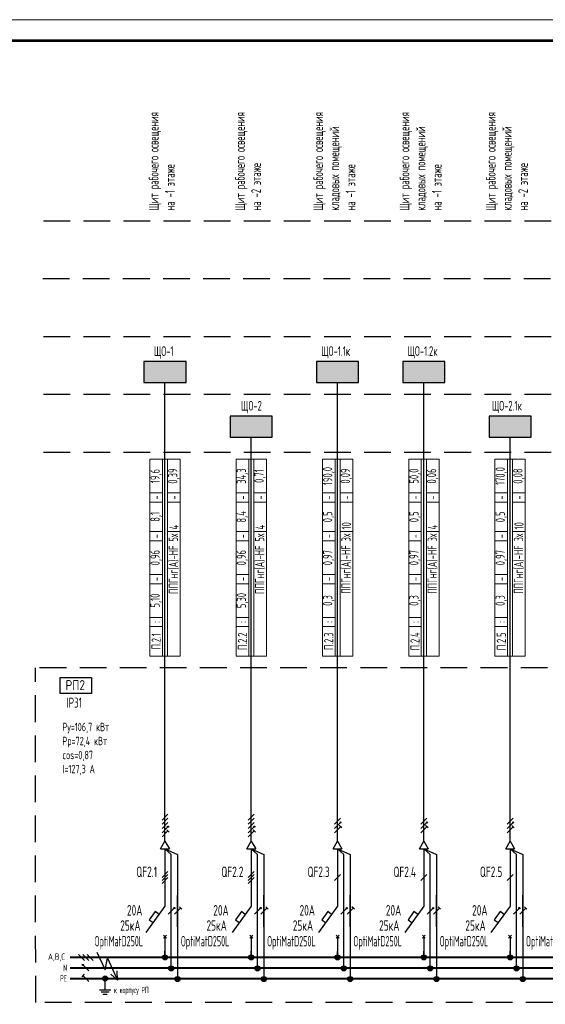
# Model space of a CAD drawing. Header units: millimetres. Extents: x -101899 to 582947, y -77476 to 345289.
# Tile 73 of 100: x 133092 to 145579, y 127936 to 151348. Entities that reach past the tile are written whole.
import ezdxf
from ezdxf.enums import TextEntityAlignment as Align

# ---------------------------------------------------------------- set-up
doc = ezdxf.new("R2010")
doc.units = ezdxf.units.MM
doc.linetypes.add('штриховая2', pattern=[9.525, 6.35, -3.175])
doc.layers.get('Defpoints').update_dxf_attribs({"color": 253})
doc.layers.add('$_Блоки', color=7, linetype='Continuous')
doc.layers.add('текст', color=7, linetype='Continuous', lineweight=20)
doc.layers.add('ФОРМАТ', color=7, linetype='Continuous', lineweight=18)
doc.styles.add('$_Electrical_gost', font='cs_gost2304.shx', dxfattribs={"width": 0.8})
doc.styles.add('$_ГОСТ.15', font='gost-uw.shx', dxfattribs={"oblique": 15})
doc.styles.add('Electrical_gost', font='cs_gost2304.shx', dxfattribs={"height": 250})

# ---------------------------------------------------------------- blocks, each defined once
blk = doc.blocks.new('Точка соединения')
blk.add_hatch(color=256).paths.add_polyline_path([(0.6, 0, 1), (-0.6, 0, 1)])
blk.add_hatch(color=256).paths.add_polyline_path([(0.6, 0, 1), (-0.6, 0, 1)])
blk.add_circle((0, 0), 0.6)
blk.add_circle((0, 0), 0.6)
blk = doc.blocks.new('*U9')
for p, q in [((3.75, 0), (-3.75, 0)), ((-1.71, 0.71), (-0.29, -0.71)), ((-0.71, 0.71), (0.71, -0.71)), ((0.29, 0.71), (1.71, -0.71))]:
    blk.add_line(p, q)
blk = doc.blocks.new('*U10')
h = blk.add_hatch(color=256)
h.dxf.hatch_style = 1
h.paths.add_polyline_path([(-0.56, 0.71, 1), (-0.86, 0.71, 1)])
h = blk.add_hatch(color=256)
h.dxf.hatch_style = 1
h.paths.add_polyline_path([(-0.56, 0.71, 1), (-0.86, 0.71, 1)])
for p, q in [((3.75, 0), (-3.75, 0)), ((0.71, -0.71), (-0.71, 0.71))]:
    blk.add_line(p, q)
blk.add_circle((-0.71, 0.71), 0.15)
blk.add_circle((-0.71, 0.71), 0.15)
blk = doc.blocks.new('*U11')
for p, q in [((3.75, 0), (-3.75, 0)), ((-0.42, 0.99), (-0.99, 0.42)), ((0.71, -0.71), (-0.71, 0.71))]:
    blk.add_line(p, q)
blk = doc.blocks.new('*U29')
for p, q in [((0, 25.74), (0, 12.14)), ((0.71, 20.36), (-0.71, 18.94)), ((0.71, 19.65), (-0.71, 18.24)), ((0.71, 18.94), (-0.71, 17.53)), ((0, 12.14), (-4.55, 5.86)), ((-0.35, 5.2), (0.35, 4.49)), ((-0.35, 4.49), (0.35, 5.2)), ((0, 4.84), (0, 0))]:
    blk.add_line(p, q)
blk.add_lwpolyline([(-1.42, 10.18), (-2.35, 10.84), (-3.76, 8.87), (-2.85, 8.21)])
at = {"style": 'Electrical_gost', "flags": 8}
for tag, width, p in [('QF', 0.8, (-1.86, 20.29)), ('ХАРАКТЕРИСТИКА_И_ТОК', 0.8, (-5.38, 11.14)), ('ОТКЛЮЧАЮЩАЯ_СПОСОБНОСТЬ', 0.8, (-5.38, 7.64)), ('МАРКА', 0.6, (-5.38, 4.14))]:
    blk.add_attdef(tag, text='', height=2.5, dxfattribs=dict(at, width=width)).set_placement(p, align=Align.MIDDLE_RIGHT)
blk = doc.blocks.new('*U15')
h = blk.add_hatch(color=256)
h.dxf.hatch_style = 1
h.paths.add_polyline_path([(0.86, -0.29, 1), (0.56, -0.29, 1)])
for p, q in [((0.71, 2.71), (-0.71, 1.29)), ((0, -3.75), (0, 3.75)), ((0.71, 1.71), (-0.71, 0.29)), ((0.71, 0.71), (-0.71, -0.71)), ((0.71, -0.29), (-0.71, -1.71)), ((0.71, -1.29), (-0.71, -2.71)), ((0.99, -1.58), (0.42, -1.01))]:
    blk.add_line(p, q)
blk.add_circle((0.71, -0.29), 0.15)
blk = doc.blocks.new('*U13')
h = blk.add_hatch(color=256)
h.dxf.hatch_style = 1
h.paths.add_polyline_path([(0.86, 0.71, 1), (0.56, 0.71, 1)])
h = blk.add_hatch(color=256)
h.dxf.hatch_style = 1
h.paths.add_polyline_path([(0.86, 0.71, 1), (0.56, 0.71, 1)])
for p, q in [((0, -3.75), (0, 3.75)), ((-0.71, -0.71), (0.71, 0.71))]:
    blk.add_line(p, q)
blk.add_circle((0.71, 0.71), 0.15)
blk.add_circle((0.71, 0.71), 0.15)
blk = doc.blocks.new('*U12')
for p, q in [((0, -3.75), (0, 3.75)), ((-0.71, -0.71), (0.71, 0.71)), ((0.99, 0.42), (0.42, 0.99))]:
    blk.add_line(p, q)
blk = doc.blocks.new('*U31')
at = {"layer": '$_Блоки'}
h = blk.add_hatch(color=0, dxfattribs=at)
h.dxf.hatch_style = 1
h.paths.add_polyline_path([(-5, 5), (-5, 0), (5, 0), (5, 5)])
at = {"layer": '$_Блоки', "color": 0}
blk.add_lwpolyline([(-5, 0), (5, 0), (5, 5), (-5, 5)], close=True, dxfattribs=at)
at = {"layer": '$_Блоки', "style": 'Electrical_gost', "flags": 1}
for tag, p in [('ПОМЕЩЕНИЕ_№', (-0.37, 27.49)), ('ГРУППА_№', (-0.37, 23.49)), ('НАИМЕНОВАНИЕ', (-0.37, 19.49)), ('ПРИМЕЧАНИЕ', (-0.37, 15.49))]:
    blk.add_attdef(tag, text='', height=2.5, dxfattribs=at).set_placement(p, align=Align.TOP_LEFT)
blk = doc.blocks.new('*T131')
at = {"layer": 'Defpoints', "color": 8, "linetype": 'ByBlock', "lineweight": 0, "transparency": 16777216}
for p, q in [((0, 0), (0, 4680)), ((0, 4680), (720, 4680)), ((300, 0), (300, 4680)), ((420, 0), (420, 4680)), ((720, 0), (720, 4680)), ((0, 3880), (300, 3880)), ((420, 3880), (720, 3880)), ((0, 3660), (300, 3660)), ((420, 3660), (720, 3660)), ((0, 2960), (300, 2960)), ((420, 2960), (720, 2960)), ((0, 2740), (300, 2740)), ((0, 1940), (300, 1940)), ((0, 1720), (300, 1720)), ((0, 920), (300, 920)), ((0, 700), (300, 700)), ((0, 0), (720, 0))]:
    blk.add_line(p, q, dxfattribs=at)
at = {"color": 0, "transparency": 16777216, "char_height": 220, "rotation": 90, "style": '$_Electrical_gost'}
for s, insert, width, attachment_point in [('19,6', (150, 4280), 800, 5), ('0,39', (570, 4280), 800, 5), ('-', (150, 3770), 220, 5), ('-', (570, 3770), 220, 5), ('8,1', (150, 3310), 700, 5), ('4', (570, 3010), 600, 4), ('-', (150, 2850), 220, 5), ('{\\C256;ППГнг(А)-HF 5х}', (570, 2910), 2860, 6), ('0,96', (150, 2340), 800, 5), ('-', (150, 1830), 220, 5), ('5,10', (150, 1320), 800, 5), (':', (150, 810), 220, 5), ('П.2.1', (150, 350), 700, 5)]:
    blk.add_mtext(s, dxfattribs=dict(at, insert=insert, width=width, attachment_point=attachment_point))
blk = doc.blocks.new('*T132')
at = {"layer": 'Defpoints', "color": 8, "linetype": 'ByBlock', "lineweight": 0, "transparency": 16777216}
for p, q in [((0, 0), (0, 4680)), ((0, 4680), (720, 4680)), ((300, 0), (300, 4680)), ((420, 0), (420, 4680)), ((720, 0), (720, 4680)), ((0, 3880), (300, 3880)), ((420, 3880), (720, 3880)), ((0, 3660), (300, 3660)), ((420, 3660), (720, 3660)), ((0, 2960), (300, 2960)), ((420, 2960), (720, 2960)), ((0, 2740), (300, 2740)), ((0, 1940), (300, 1940)), ((0, 1720), (300, 1720)), ((0, 920), (300, 920)), ((0, 700), (300, 700)), ((0, 0), (720, 0))]:
    blk.add_line(p, q, dxfattribs=at)
at = {"color": 0, "transparency": 16777216, "char_height": 220, "rotation": 90, "style": '$_Electrical_gost'}
for s, insert, width, attachment_point in [('34,3', (150, 4280), 800, 5), ('0,71', (570, 4280), 800, 5), ('-', (150, 3770), 220, 5), ('-', (570, 3770), 220, 5), ('8,4', (150, 3310), 700, 5), ('4', (570, 3010), 600, 4), ('-', (150, 2850), 220, 5), ('{\\C256;ППГнг(А)-HF 5х}', (570, 2910), 2860, 6), ('0,96', (150, 2340), 800, 5), ('-', (150, 1830), 220, 5), ('5,30', (150, 1320), 800, 5), (':', (150, 810), 220, 5), ('П.2.2', (150, 350), 700, 5)]:
    blk.add_mtext(s, dxfattribs=dict(at, insert=insert, width=width, attachment_point=attachment_point))
blk = doc.blocks.new('*U30')
for p, q in [((0, 25.74), (0, 12.14)), ((0.71, 19.65), (-0.71, 18.24)), ((0, 12.14), (-4.55, 5.86)), ((-0.35, 5.2), (0.35, 4.49)), ((-0.35, 4.49), (0.35, 5.2)), ((0, 4.84), (0, 0))]:
    blk.add_line(p, q)
blk.add_lwpolyline([(-1.42, 10.18), (-2.35, 10.84), (-3.76, 8.87), (-2.85, 8.21)])
at = {"style": 'Electrical_gost', "flags": 8}
for tag, width, p in [('QF', 0.8, (-1.86, 20.29)), ('ХАРАКТЕРИСТИКА_И_ТОК', 0.8, (-5.38, 11.14)), ('ОТКЛЮЧАЮЩАЯ_СПОСОБНОСТЬ', 0.8, (-5.38, 7.64)), ('МАРКА', 0.6, (-5.38, 4.14))]:
    blk.add_attdef(tag, text='', height=2.5, dxfattribs=dict(at, width=width)).set_placement(p, align=Align.MIDDLE_RIGHT)
blk = doc.blocks.new('*U14')
h = blk.add_hatch(color=256)
h.dxf.hatch_style = 1
h.paths.add_polyline_path([(0.86, 0.71, 1), (0.56, 0.71, 1)])
for p, q in [((0, -3.75), (0, 3.75)), ((0.71, 1.71), (-0.71, 0.29)), ((0.71, 0.71), (-0.71, -0.71)), ((0.71, -0.29), (-0.71, -1.71)), ((0.99, -0.58), (0.42, -0.01))]:
    blk.add_line(p, q)
blk.add_circle((0.71, 0.71), 0.15)
blk = doc.blocks.new('*T135')
at = {"layer": 'Defpoints', "color": 8, "linetype": 'ByBlock', "lineweight": 0, "transparency": 16777216}
for p, q in [((0, 0), (0, 4680)), ((0, 4680), (720, 4680)), ((300, 0), (300, 4680)), ((420, 0), (420, 4680)), ((720, 0), (720, 4680)), ((0, 3880), (300, 3880)), ((420, 3880), (720, 3880)), ((0, 3660), (300, 3660)), ((420, 3660), (720, 3660)), ((0, 2960), (300, 2960)), ((420, 2960), (720, 2960)), ((0, 2740), (300, 2740)), ((0, 1940), (300, 1940)), ((0, 1720), (300, 1720)), ((0, 920), (300, 920)), ((0, 700), (300, 700)), ((0, 0), (720, 0))]:
    blk.add_line(p, q, dxfattribs=at)
at = {"color": 0, "transparency": 16777216, "char_height": 220, "rotation": 90, "style": '$_Electrical_gost'}
for s, insert, width, attachment_point in [('190,0', (150, 4280), 800, 5), ('0,09', (570, 4280), 800, 5), ('-', (150, 3770), 220, 5), ('-', (570, 3770), 220, 5), ('0,5', (150, 3310), 700, 5), ('10', (570, 3010), 600, 4), ('-', (150, 2850), 220, 5), ('{\\C256;ППГнг(А)-HF 3х}', (570, 2910), 2860, 6), ('0,97', (150, 2340), 800, 5), ('-', (150, 1830), 220, 5), ('0,3', (150, 1320), 800, 5), (':', (150, 810), 220, 5), ('П.2.3', (150, 350), 700, 5)]:
    blk.add_mtext(s, dxfattribs=dict(at, insert=insert, width=width, attachment_point=attachment_point))
blk = doc.blocks.new('*U158')
at = {"layer": 'ФОРМАТ'}
blk.add_lwpolyline([(1485, 420), (1485, 0), (0, 0), (0, 420)], close=True, dxfattribs=at)
at = {"layer": 'ФОРМАТ', "lineweight": 53}
blk.add_lwpolyline([(20, 415), (20, 5), (1480, 5), (1480, 415)], close=True, dxfattribs=at)
blk = doc.blocks.new('*T316')
at = {"layer": 'Defpoints', "color": 8, "linetype": 'ByBlock', "lineweight": 0, "transparency": 16777216}
for p, q in [((0, 0), (0, 4680)), ((0, 4680), (720, 4680)), ((300, 0), (300, 4680)), ((420, 0), (420, 4680)), ((720, 0), (720, 4680)), ((0, 3880), (300, 3880)), ((420, 3880), (720, 3880)), ((0, 3660), (300, 3660)), ((420, 3660), (720, 3660)), ((0, 2960), (300, 2960)), ((420, 2960), (720, 2960)), ((0, 2740), (300, 2740)), ((0, 1940), (300, 1940)), ((0, 1720), (300, 1720)), ((0, 920), (300, 920)), ((0, 700), (300, 700)), ((0, 0), (720, 0))]:
    blk.add_line(p, q, dxfattribs=at)
at = {"color": 0, "transparency": 16777216, "char_height": 220, "rotation": 90, "style": '$_Electrical_gost'}
for s, insert, width, attachment_point in [('50,0', (150, 4280), 800, 5), ('0,06', (570, 4280), 800, 5), ('-', (150, 3770), 220, 5), ('-', (570, 3770), 220, 5), ('0,5', (150, 3310), 700, 5), ('4', (570, 3010), 600, 4), ('-', (150, 2850), 220, 5), ('{\\C256;ППГнг(А)-HF 3х}', (570, 2910), 2860, 6), ('0,97', (150, 2340), 800, 5), ('-', (150, 1830), 220, 5), ('0,3', (150, 1320), 800, 5), (':', (150, 810), 220, 5), ('П.2.4', (150, 350), 700, 5)]:
    blk.add_mtext(s, dxfattribs=dict(at, insert=insert, width=width, attachment_point=attachment_point))
blk = doc.blocks.new('*T319')
at = {"layer": 'Defpoints', "color": 8, "linetype": 'ByBlock', "lineweight": 0, "transparency": 16777216}
for p, q in [((0, 0), (0, 4680)), ((0, 4680), (720, 4680)), ((300, 0), (300, 4680)), ((420, 0), (420, 4680)), ((720, 0), (720, 4680)), ((0, 3880), (300, 3880)), ((420, 3880), (720, 3880)), ((0, 3660), (300, 3660)), ((420, 3660), (720, 3660)), ((0, 2960), (300, 2960)), ((420, 2960), (720, 2960)), ((0, 2740), (300, 2740)), ((0, 1940), (300, 1940)), ((0, 1720), (300, 1720)), ((0, 920), (300, 920)), ((0, 700), (300, 700)), ((0, 0), (720, 0))]:
    blk.add_line(p, q, dxfattribs=at)
at = {"color": 0, "transparency": 16777216, "char_height": 220, "rotation": 90, "style": '$_Electrical_gost'}
for s, insert, width, attachment_point in [('170,0', (150, 4280), 800, 5), ('0,08', (570, 4280), 800, 5), ('-', (150, 3770), 220, 5), ('-', (570, 3770), 220, 5), ('0,5', (150, 3310), 700, 5), ('10', (570, 3010), 600, 4), ('-', (150, 2850), 220, 5), ('{\\C256;ППГнг(А)-HF 3х}', (570, 2910), 2860, 6), ('0,97', (150, 2340), 800, 5), ('-', (150, 1830), 220, 5), ('0,3', (150, 1320), 800, 5), (':', (150, 810), 220, 5), ('П.2.5', (150, 350), 700, 5)]:
    blk.add_mtext(s, dxfattribs=dict(at, insert=insert, width=width, attachment_point=attachment_point))

msp = doc.modelspace()

# ---------------------------------------------------------------- linework, layer by layer
at = {"linetype": 'штриховая2', "ltscale": 100}
for p, q in [((133471.8, 127980.4), (133465, 135935.2)), ((228622.3, 127980.3), (133467.8, 127980.4))]:
    msp.add_line(p, q, dxfattribs=at)
for p, q in [((136438.4, 131631.2), (136543.4, 131813.1)), ((136543.4, 131813.1), (136648.4, 131631.2)), ((138488.4, 131631.2), (138593.4, 131813.1)), ((138593.4, 131813.1), (138698.4, 131631.2)), ((140538.4, 131631.2), (140643.4, 131813.1)), ((140643.4, 131813.1), (140748.4, 131631.2)), ((142588.4, 131631.2), (142693.4, 131813.1)), ((142693.4, 131813.1), (142798.4, 131631.2)), ((144638.4, 131631.2), (144743.4, 131813.1)), ((144743.4, 131813.1), (144848.4, 131631.2)), ((136438.4, 131631.2), (136648.4, 131631.2)), ((138488.4, 131631.2), (138698.4, 131631.2)), ((140538.4, 131631.2), (140748.4, 131631.2)), ((142588.4, 131631.2), (142798.4, 131631.2)), ((144638.4, 131631.2), (144848.4, 131631.2)), ((136543.4, 129056.8), (136543.4, 129202.5)), ((138593.4, 129056.8), (138593.4, 129202.5)), ((140643.4, 129056.8), (140643.4, 129202.5)), ((142693.4, 129056.8), (142693.4, 129202.5)), ((144743.4, 129056.8), (144743.4, 129202.5)), ((134984.1, 128277.4), (135254.1, 128277.4)), ((135024.6, 128232.4), (135213.6, 128232.4)), ((135065.1, 128179.3), (135173.1, 128179.3))]:
    msp.add_line(p, q)
for points in [[(133654.2, 146565.5), (270448.2, 146565.5)], [(133640.6, 145190.5), (270448.2, 145190.5)], [(133654.2, 143815.5), (270448.2, 143815.5)], [(133654.2, 142440.5), (270448.2, 142440.5)], [(133654.2, 141065.5), (270448.2, 141065.5)], [(270407.3, 135935.2), (133465, 135935.2)]]:
    msp.add_lwpolyline(points, dxfattribs=at)
for points in [[(136543.4, 131813.1), (136543.4, 142720)], [(140643.4, 131813.1), (140643.4, 142720)], [(142693.4, 131813.1), (142693.4, 142720)], [(138593.4, 131813.1), (138593.4, 141420)], [(144743.4, 131813.1), (144743.4, 141420)], [(136693.4, 128806.8), (136693.4, 131497.8), (136543.4, 131631.2), (136843.4, 131497.8), (136843.4, 128556.8)], [(136693.4, 128806.8), (136693.4, 131497.8), (136543.4, 131631.2), (136843.4, 131497.8), (136843.4, 128556.8)], [(138743.4, 128806.8), (138743.4, 131497.8), (138593.4, 131631.2), (138893.4, 131497.8), (138893.4, 128556.8)], [(138743.4, 128806.8), (138743.4, 131497.8), (138593.4, 131631.2), (138893.4, 131497.8), (138893.4, 128556.8)], [(140793.4, 128806.8), (140793.4, 131497.8), (140643.4, 131631.2), (140943.4, 131497.8), (140943.4, 128556.8)], [(140793.4, 128806.8), (140793.4, 131497.8), (140643.4, 131631.2), (140943.4, 131497.8), (140943.4, 128556.8)], [(142843.4, 128806.8), (142843.4, 131497.8), (142693.4, 131631.2), (142993.4, 131497.8), (142993.4, 128556.8)], [(142843.4, 128806.8), (142843.4, 131497.8), (142693.4, 131631.2), (142993.4, 131497.8), (142993.4, 128556.8)], [(144893.4, 128806.8), (144893.4, 131497.8), (144743.4, 131631.2), (145043.4, 131497.8), (145043.4, 128556.8)], [(144893.4, 128806.8), (144893.4, 131497.8), (144743.4, 131631.2), (145043.4, 131497.8), (145043.4, 128556.8)], [(134924.2, 129175.8), (135124.1, 128754), (135176.1, 129030.3), (135417.6, 128508.7), (135407.7, 128728.7)], [(135119.1, 128277.4), (135119.1, 128550.2)], [(135254.7, 128649.2), (135417.6, 128508.7)]]:
    msp.add_lwpolyline(points)
msp.add_lwpolyline([(134055.9, 135710.4), (134795.2, 135708.2), (134795.2, 135327.6), (134055.9, 135329.8)], close=True)
msp.add_lwpolyline([(134055.9, 135710.4), (134795.2, 135708.2), (134795.2, 135327.6), (134055.9, 135329.8)], close=True)
at = {"const_width": 50}
for points in [[(134288.2, 129050.2), (227930.3, 129050.2)], [(134288.2, 128797.2), (227930.3, 128797.9)], [(134288.2, 128547.2), (227930.3, 128547.9)]]:
    msp.add_lwpolyline(points, dxfattribs=at)

# ---------------------------------------------------------------- block references
at = {"color": 114, "true_color": 0x139b48, "xscale": 100, "yscale": 100, "zscale": 100}
msp.add_blockref('*U158', (123321.7, 109347.8), dxfattribs=at)
at = {"xscale": 100, "yscale": 100, "zscale": 100}
for name, p in [('*U31', (136543.4, 142720)), ('*U31', (140643.4, 142720)), ('*U31', (142693.4, 142720)), ('*U31', (138593.4, 141420)), ('*U31', (144743.4, 141420)), ('*U15', (136543.4, 132188.1)), ('*U15', (138593.4, 132188.1)), ('*U14', (140643.4, 132188.1)), ('*U14', (142693.4, 132188.1)), ('*U14', (144743.4, 132188.1)), ('*U13', (136693.4, 130152.3)), ('*U12', (136843.4, 130152.4)), ('*U13', (138743.4, 130152.3)), ('*U12', (138893.4, 130152.4)), ('*U13', (140793.4, 130152.3)), ('*U12', (140943.4, 130152.4)), ('*U13', (142843.4, 130152.3)), ('*U12', (142993.4, 130152.4)), ('*U13', (144893.4, 130152.3)), ('*U12', (145043.4, 130152.4)), ('*U9', (134663.2, 129050.2)), ('Точка соединения', (136543.4, 129050.6)), ('Точка соединения', (138593.4, 129050.6)), ('Точка соединения', (140643.4, 129050.6)), ('Точка соединения', (142693.4, 129050.6)), ('Точка соединения', (144743.4, 129050.6)), ('*U10', (134663.2, 128800.2)), ('Точка соединения', (136693.4, 128790)), ('Точка соединения', (138743.4, 128790)), ('Точка соединения', (140793.4, 128790)), ('Точка соединения', (142843.4, 128790)), ('Точка соединения', (144893.4, 128790)), ('*U11', (134663.2, 128550.2)), ('Точка соединения', (135119.1, 128550.1)), ('Точка соединения', (136843.4, 128537.1)), ('Точка соединения', (138893.4, 128537.1)), ('Точка соединения', (140943.4, 128537.1)), ('Точка соединения', (142993.4, 128537.1)), ('Точка соединения', (145043.4, 128537.1))]:
    msp.add_blockref(name, p, dxfattribs=at)
for name, p in [('*T131', (136183.4, 136216.8)), ('*T132', (138233.4, 136216.8)), ('*T135', (140283.4, 136216.8)), ('*T316', (142333.4, 136216.8)), ('*T319', (144383.4, 136216.8))]:
    msp.add_blockref(name, p)
ref = msp.add_blockref('*U29', (136543.4, 129056.8), dxfattribs=dict(xscale=100, yscale=100, zscale=100))
ref.add_attrib('QF', 'QF2.1', dxfattribs={"height": 250, "style": 'Electrical_gost', "width": 0.8}).set_placement((136356.9, 131085.8), align=Align.MIDDLE_RIGHT)
ref.add_attrib('ХАРАКТЕРИСТИКА_И_ТОК', '20A', dxfattribs={"height": 250, "style": 'Electrical_gost', "width": 0.8}).set_placement((136005.8, 130171), align=Align.MIDDLE_RIGHT)
ref = msp.add_blockref('*U29', (138593.4, 129056.8), dxfattribs=dict(xscale=100, yscale=100, zscale=100))
ref.add_attrib('QF', 'QF2.2', dxfattribs={"height": 250, "style": 'Electrical_gost', "width": 0.8}).set_placement((138406.9, 131085.8), align=Align.MIDDLE_RIGHT)
ref.add_attrib('ХАРАКТЕРИСТИКА_И_ТОК', '20A', dxfattribs={"height": 250, "style": 'Electrical_gost', "width": 0.8}).set_placement((138055.8, 130171), align=Align.MIDDLE_RIGHT)
ref = msp.add_blockref('*U30', (140643.4, 129056.8), dxfattribs=dict(xscale=100, yscale=100, zscale=100))
ref.add_attrib('QF', 'QF2.3', dxfattribs={"height": 250, "style": 'Electrical_gost', "width": 0.8}).set_placement((140456.9, 131085.8), align=Align.MIDDLE_RIGHT)
ref.add_attrib('ХАРАКТЕРИСТИКА_И_ТОК', '20A', dxfattribs={"height": 250, "style": 'Electrical_gost', "width": 0.8}).set_placement((140105.8, 130171), align=Align.MIDDLE_RIGHT)
ref = msp.add_blockref('*U30', (142693.4, 129056.8), dxfattribs=dict(xscale=100, yscale=100, zscale=100))
ref.add_attrib('QF', 'QF2.4', dxfattribs={"height": 250, "style": 'Electrical_gost', "width": 0.8}).set_placement((142506.9, 131085.8), align=Align.MIDDLE_RIGHT)
ref.add_attrib('ХАРАКТЕРИСТИКА_И_ТОК', '20A', dxfattribs={"height": 250, "style": 'Electrical_gost', "width": 0.8}).set_placement((142155.8, 130171), align=Align.MIDDLE_RIGHT)
ref = msp.add_blockref('*U30', (144743.4, 129056.8), dxfattribs=dict(xscale=100, yscale=100, zscale=100))
ref.add_attrib('QF', 'QF2.5', dxfattribs={"height": 250, "style": 'Electrical_gost', "width": 0.8}).set_placement((144556.9, 131085.8), align=Align.MIDDLE_RIGHT)
ref.add_attrib('ХАРАКТЕРИСТИКА_И_ТОК', '20A', dxfattribs={"height": 250, "style": 'Electrical_gost', "width": 0.8}).set_placement((144205.8, 130171), align=Align.MIDDLE_RIGHT)

# ---------------------------------------------------------------- texts
at = {"layer": 'текст', "linetype": 'Continuous', "style": '$_ГОСТ.15', "width": 0.8}
msp.add_text(' IP31', height=240, dxfattribs=at).set_placement((134106.8, 134989.9))
msp.add_text(' IP31', height=240, dxfattribs=at).set_placement((134106.8, 134989.9))
at = {"layer": 'текст', "linetype": 'Continuous', "char_height": 230, "width": 3770.5, "attachment_point": 4, "rotation": 90, "style": '$_Electrical_gost'}
for s, insert in [('Щит рабочего освещения \\Pкладовых помещений \\Pна -1 этаже', (140567.3, 146808.2)), ('Щит рабочего освещения \\Pкладовых помещений \\Pна -1 этаже', (142617.3, 146808.2)), ('Щит рабочего освещения \\Pкладовых помещений \\Pна -2 этаже', (144667.3, 146808.2)), ('Щит рабочего освещения \\Pна -1 этаже', (136467.3, 146808.2)), ('Щит рабочего освещения \\Pна -2 этаже', (138517.3, 146808.2))]:
    msp.add_mtext(s, dxfattribs=dict(at, insert=insert))
at = {"layer": 'текст', "linetype": 'Continuous', "attachment_point": 4, "style": '$_Electrical_gost'}
for s, insert, char_height, width in [('ЩО-1', (136280, 143435.7), 230, 597.56), ('ЩО-1.1к', (140255.1, 143437.9), 230, 855.95), ('ЩО-1.2к', (142305.1, 143437.9), 230, 855.95), ('ЩО-2', (138349.7, 142137.9), 230, 597.56), ('ЩО-2.1к', (144307.7, 142137.9), 230, 924.703), ('{\\W0.9;А,В,С}', (133763.5, 129052.3), 150, 537.073), ('{\\W0.7;N}', (134127.4, 128803.5), 150, 81.167), ('{\\W0.7;РЕ}', (134053, 128554.6), 150, 141.638), ('{\\W0.7;к корпусу РП}', (135331, 128255.2), 150, 879.83)]:
    msp.add_mtext(s, dxfattribs=dict(at, insert=insert, char_height=char_height, width=width))
at = {"layer": 'текст', "linetype": 'Continuous', "insert": (134411.9, 135525.6), "char_height": 240, "width": 1172.897, "attachment_point": 5, "line_spacing_factor": 0.892432, "style": '$_ГОСТ.15'}
msp.add_mtext('\\A1;{\\Q0;РП2}', dxfattribs=at)
at = {"layer": 'текст', "style": '$_Electrical_gost'}
for s, insert, char_height, width, attachment_point in [('{\\C0;Ру=106,7 кВт\\PРр=72,4 кВт\\Pcos=0,87\\PI=127,3 А}', (134107.9, 134006.5), 200, 1360.801, 4), ('25кА', (135720.7, 129808.7), 250, 497.294, 5), ('25кА', (137770.7, 129808.7), 250, 497.294, 5), ('25кА', (139820.7, 129808.7), 250, 497.294, 5), ('25кА', (141870.7, 129808.7), 250, 497.294, 5), ('25кА', (143920.7, 129808.7), 250, 497.294, 5), ('{\\W0.6;OptiMatD250L}', (135446.1, 129398.4), 250, 1235.992, 5), ('{\\W0.6;OptiMatD250L}', (137496.1, 129398.4), 250, 1235.992, 5), ('{\\W0.6;OptiMatD250L}', (139546.1, 129398.4), 250, 1235.992, 5), ('{\\W0.6;OptiMatD250L}', (141596.1, 129398.4), 250, 1235.992, 5), ('{\\W0.6;OptiMatD250L}', (143646.1, 129398.4), 250, 1235.992, 5), ('{\\W0.6;OptiMatD250L}', (145696.1, 129398.4), 250, 1235.992, 5)]:
    msp.add_mtext(s, dxfattribs=dict(at, insert=insert, char_height=char_height, width=width, attachment_point=attachment_point))

doc.saveas('drawing.dxf')
